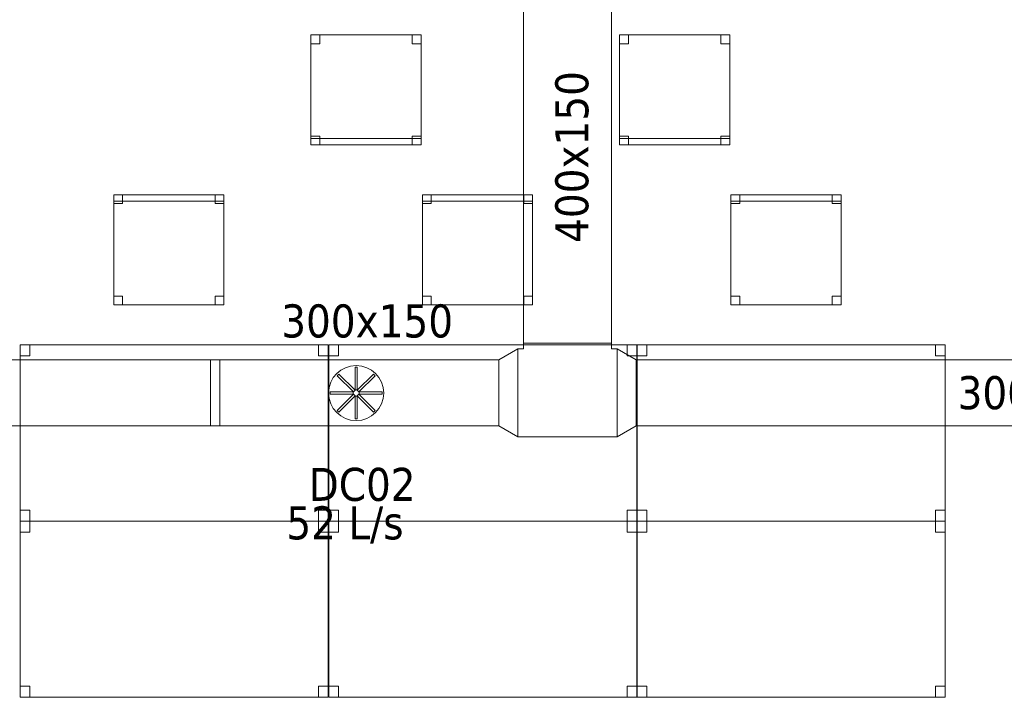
# Model space of a CAD drawing. Header units: metres. Extents: x 397.7 to 427.5, y 12.7 to 28.4.
# Tile 8 of 130: x 406 to 410.5, y 15.3 to 18.4. Entities that reach past the tile are written whole.
import ezdxf

# ---------------------------------------------------------------- set-up
doc = ezdxf.new("R2010")
doc.units = ezdxf.units.M
for name, color, linetype, lineweight in [('02_MOBILIARIO', 7, 'Continuous', 18), ('A-DETL-____-MBND', 7, 'Continuous', 18), ('A-DETL-GENF-OTLN', 7, 'Continuous', 18), ('M-HVAC-CDFF-IDEN', 7, 'Continuous', 30), ('M-HVAC-DUCT-IDEN', 7, 'Continuous', 30), ('M-HVAC-DUCT-OTLN', 7, 'Continuous', 18)]:
    doc.layers.add(name, color=color, linetype=linetype, lineweight=lineweight)
doc.styles.add('Tahoma_2', font='tahoma.ttf', dxfattribs={"height": 0.15})

# ---------------------------------------------------------------- blocks, each defined once
blk = doc.blocks.new('Family - Taula 140X80_P4-153977-07_CLI_AIRE_P4')
at = {"layer": 'A-DETL-____-MBND', "color": 253, "true_color": 0xaaaaaa}
for p, q in [((0, 0.7501), (0, 0.8001)), ((0, 0.8001), (0.0437, 0.8001)), ((0.0437, 0.8001), (0, 0.8001)), ((0, 0.8001), (0, 0.7501)), ((0, 0), (0, 0.8001)), ((0, 0.8001), (1.3973, 0.8001)), ((1.3973, 0.8001), (0, 0.8001)), ((0, 0.8001), (0, 0)), ((0.0437, 0.8001), (0.0437, 0.7501)), ((0.0437, 0.7501), (0.0437, 0.8001)), ((1.3536, 0.7501), (1.3536, 0.8001)), ((1.3536, 0.8001), (1.3973, 0.8001)), ((1.3973, 0.8001), (1.3536, 0.8001)), ((1.3536, 0.8001), (1.3536, 0.7501)), ((1.3973, 0.8001), (1.3973, 0.7501)), ((1.3973, 0.7501), (1.3973, 0.8001)), ((1.3973, 0.8001), (1.3973, 0)), ((1.3973, 0), (1.3973, 0.8001)), ((0.0437, 0.7501), (0, 0.7501)), ((0, 0.7501), (0.0437, 0.7501)), ((1.3973, 0.7501), (1.3536, 0.7501)), ((1.3536, 0.7501), (1.3973, 0.7501)), ((0, 0), (0, 0.05)), ((0, 0.05), (0.0437, 0.05)), ((0.0437, 0.05), (0, 0.05)), ((0, 0.05), (0, 0)), ((0.0437, 0.05), (0.0437, 0)), ((0.0437, 0), (0.0437, 0.05)), ((1.3536, 0), (1.3536, 0.05)), ((1.3536, 0.05), (1.3973, 0.05)), ((1.3973, 0.05), (1.3536, 0.05)), ((1.3536, 0.05), (1.3536, 0)), ((1.3973, 0.05), (1.3973, 0)), ((1.3973, 0), (1.3973, 0.05)), ((0.0437, 0), (0, 0)), ((0, 0), (0.0437, 0)), ((1.3973, 0), (0, 0)), ((0, 0), (1.3973, 0)), ((1.3973, 0), (1.3536, 0)), ((1.3536, 0), (1.3973, 0))]:
    blk.add_line(p, q, dxfattribs=at)
blk = doc.blocks.new('Family - Taula 140X80_P4-154013-07_CLI_AIRE_P4')
at = {"layer": 'A-DETL-____-MBND', "color": 253, "true_color": 0xaaaaaa}
for p, q in [((0, 0.8001), (1.3973, 0.8001)), ((0, 0), (0, 0.8001)), ((1.3973, 0.8001), (0, 0.8001)), ((0, 0.8001), (0, 0)), ((0, 0.8001), (0.0437, 0.8001)), ((0, 0.7501), (0, 0.8001)), ((0.0437, 0.8001), (0, 0.8001)), ((0, 0.8001), (0, 0.7501)), ((0.0437, 0.8001), (0.0437, 0.7501)), ((0.0437, 0.7501), (0.0437, 0.8001)), ((1.3536, 0.8001), (1.3973, 0.8001)), ((1.3536, 0.7501), (1.3536, 0.8001)), ((1.3973, 0.8001), (1.3536, 0.8001)), ((1.3536, 0.8001), (1.3536, 0.7501)), ((1.3973, 0.8001), (1.3973, 0)), ((1.3973, 0), (1.3973, 0.8001)), ((1.3973, 0.8001), (1.3973, 0.7501)), ((1.3973, 0.7501), (1.3973, 0.8001)), ((0.0437, 0.7501), (0, 0.7501)), ((0, 0.7501), (0.0437, 0.7501)), ((1.3973, 0.7501), (1.3536, 0.7501)), ((1.3536, 0.7501), (1.3973, 0.7501)), ((0, 0.05), (0.0437, 0.05)), ((0, 0), (0, 0.05)), ((0.0437, 0.05), (0, 0.05)), ((0, 0.05), (0, 0)), ((0.0437, 0.05), (0.0437, 0)), ((0.0437, 0), (0.0437, 0.05)), ((1.3536, 0.05), (1.3973, 0.05)), ((1.3536, 0), (1.3536, 0.05)), ((1.3973, 0.05), (1.3536, 0.05)), ((1.3536, 0.05), (1.3536, 0)), ((1.3973, 0.05), (1.3973, 0)), ((1.3973, 0), (1.3973, 0.05)), ((0, 0), (1.3973, 0)), ((0.0437, 0), (0, 0)), ((0, 0), (0.0437, 0)), ((1.3973, 0), (1.3536, 0)), ((1.3536, 0), (1.3973, 0)), ((1.3973, 0), (0, 0))]:
    blk.add_line(p, q, dxfattribs=at)
blk = doc.blocks.new('Family - Cadira d_Oficina_P4-154072-07_CLI_AIRE_P4')
at = {"layer": 'A-DETL-____-MBND', "color": 253, "true_color": 0xaaaaaa}
for p, q in [((0, 0.47), (0, 0.5)), ((0, 0.5), (0.5, 0.5)), ((0.5, 0.5), (0, 0.5)), ((0, 0.5), (0, 0.47)), ((0, 0), (0, 0.5)), ((0, 0.5), (0.5, 0.5)), ((0.5, 0.5), (0, 0.5)), ((0, 0.5), (0, 0)), ((0, 0.46), (0, 0.5)), ((0, 0.5), (0.04, 0.5)), ((0.04, 0.5), (0, 0.5)), ((0, 0.5), (0, 0.46)), ((0.04, 0.5), (0.04, 0.46)), ((0.04, 0.46), (0.04, 0.5)), ((0.46, 0.46), (0.46, 0.5)), ((0.46, 0.5), (0.5, 0.5)), ((0.5, 0.5), (0.46, 0.5)), ((0.46, 0.5), (0.46, 0.46)), ((0.5, 0.5), (0.5, 0.47)), ((0.5, 0.47), (0.5, 0.5)), ((0.5, 0.5), (0.5, 0)), ((0.5, 0), (0.5, 0.5)), ((0.5, 0.5), (0.5, 0.46)), ((0.5, 0.46), (0.5, 0.5)), ((0.5, 0.47), (0, 0.47)), ((0, 0.47), (0.5, 0.47)), ((0.04, 0.46), (0, 0.46)), ((0, 0.46), (0.04, 0.46)), ((0.5, 0.46), (0.46, 0.46)), ((0.46, 0.46), (0.5, 0.46)), ((0, 0), (0, 0.04)), ((0, 0.04), (0.04, 0.04)), ((0.04, 0.04), (0, 0.04)), ((0, 0.04), (0, 0)), ((0.04, 0), (0, 0)), ((0, 0), (0.04, 0)), ((0.5, 0), (0, 0)), ((0, 0), (0.5, 0)), ((0.04, 0.04), (0.04, 0)), ((0.04, 0), (0.04, 0.04)), ((0.46, 0), (0.46, 0.04)), ((0.46, 0.04), (0.5, 0.04)), ((0.5, 0.04), (0.46, 0.04)), ((0.46, 0.04), (0.46, 0)), ((0.5, 0), (0.46, 0)), ((0.46, 0), (0.5, 0)), ((0.5, 0.04), (0.5, 0)), ((0.5, 0), (0.5, 0.04))]:
    blk.add_line(p, q, dxfattribs=at)
blk = doc.blocks.new('Family - Taula 140X80_P4-154089-07_CLI_AIRE_P4')
at = {"layer": 'A-DETL-____-MBND', "color": 253, "true_color": 0xaaaaaa}
for p, q in [((0, 0.8001), (0.0437, 0.8001)), ((0, 0.7501), (0, 0.8001)), ((0.0437, 0.8001), (0, 0.8001)), ((0, 0.8001), (0, 0.7501)), ((0, 0.8001), (1.3973, 0.8001)), ((0, 0), (0, 0.8001)), ((1.3973, 0.8001), (0, 0.8001)), ((0, 0.8001), (0, 0)), ((0.0437, 0.8001), (0.0437, 0.7501)), ((0.0437, 0.7501), (0.0437, 0.8001)), ((1.3536, 0.8001), (1.3973, 0.8001)), ((1.3536, 0.7501), (1.3536, 0.8001)), ((1.3973, 0.8001), (1.3536, 0.8001)), ((1.3536, 0.8001), (1.3536, 0.7501)), ((1.3973, 0.8001), (1.3973, 0)), ((1.3973, 0), (1.3973, 0.8001)), ((1.3973, 0.8001), (1.3973, 0.7501)), ((1.3973, 0.7501), (1.3973, 0.8001)), ((0.0437, 0.7501), (0, 0.7501)), ((0, 0.7501), (0.0437, 0.7501)), ((1.3973, 0.7501), (1.3536, 0.7501)), ((1.3536, 0.7501), (1.3973, 0.7501)), ((0, 0.05), (0.0437, 0.05)), ((0, 0), (0, 0.05)), ((0.0437, 0.05), (0, 0.05)), ((0, 0.05), (0, 0)), ((0.0437, 0.05), (0.0437, 0)), ((0.0437, 0), (0.0437, 0.05)), ((1.3536, 0.05), (1.3973, 0.05)), ((1.3536, 0), (1.3536, 0.05)), ((1.3973, 0.05), (1.3536, 0.05)), ((1.3536, 0.05), (1.3536, 0)), ((1.3973, 0.05), (1.3973, 0)), ((1.3973, 0), (1.3973, 0.05)), ((0, 0), (1.3973, 0)), ((0.0437, 0), (0, 0)), ((0, 0), (0.0437, 0)), ((1.3973, 0), (1.3536, 0)), ((1.3536, 0), (1.3973, 0)), ((1.3973, 0), (0, 0))]:
    blk.add_line(p, q, dxfattribs=at)
blk = doc.blocks.new('Family - Taula 140X80_P4-154098-07_CLI_AIRE_P4')
at = {"layer": 'A-DETL-____-MBND', "color": 253, "true_color": 0xaaaaaa}
for p, q in [((0, 0.8001), (0.0437, 0.8001)), ((0, 0.7501), (0, 0.8001)), ((0.0437, 0.8001), (0, 0.8001)), ((0, 0.8001), (0, 0.7501)), ((0, 0.8001), (1.3973, 0.8001)), ((0, 0), (0, 0.8001)), ((1.3973, 0.8001), (0, 0.8001)), ((0, 0.8001), (0, 0)), ((0.0437, 0.8001), (0.0437, 0.7501)), ((0.0437, 0.7501), (0.0437, 0.8001)), ((1.3536, 0.8001), (1.3973, 0.8001)), ((1.3536, 0.7501), (1.3536, 0.8001)), ((1.3973, 0.8001), (1.3536, 0.8001)), ((1.3536, 0.8001), (1.3536, 0.7501)), ((1.3973, 0.8001), (1.3973, 0.7501)), ((1.3973, 0.7501), (1.3973, 0.8001)), ((1.3973, 0.8001), (1.3973, 0)), ((1.3973, 0), (1.3973, 0.8001)), ((0.0437, 0.7501), (0, 0.7501)), ((0, 0.7501), (0.0437, 0.7501)), ((1.3973, 0.7501), (1.3536, 0.7501)), ((1.3536, 0.7501), (1.3973, 0.7501)), ((0, 0.05), (0.0437, 0.05)), ((0, 0), (0, 0.05)), ((0.0437, 0.05), (0, 0.05)), ((0, 0.05), (0, 0)), ((0.0437, 0.05), (0.0437, 0)), ((0.0437, 0), (0.0437, 0.05)), ((1.3536, 0.05), (1.3973, 0.05)), ((1.3536, 0), (1.3536, 0.05)), ((1.3973, 0.05), (1.3536, 0.05)), ((1.3536, 0.05), (1.3536, 0)), ((1.3973, 0.05), (1.3973, 0)), ((1.3973, 0), (1.3973, 0.05)), ((0.0437, 0), (0, 0)), ((0, 0), (0.0437, 0)), ((0, 0), (1.3973, 0)), ((1.3973, 0), (1.3536, 0)), ((1.3536, 0), (1.3973, 0)), ((1.3973, 0), (0, 0))]:
    blk.add_line(p, q, dxfattribs=at)
blk = doc.blocks.new('Family - Cadira d_Oficina_P4-154223-07_CLI_AIRE_P4')
at = {"layer": 'A-DETL-____-MBND', "color": 253, "true_color": 0xaaaaaa}
for p, q in [((0, 0.46), (0, 0.5)), ((0, 0.5), (0.04, 0.5)), ((0.04, 0.5), (0, 0.5)), ((0, 0.5), (0, 0.46)), ((0, 0), (0, 0.5)), ((0, 0.5), (0.5, 0.5)), ((0.5, 0.5), (0, 0.5)), ((0, 0.5), (0, 0)), ((0, 0.47), (0, 0.5)), ((0, 0.5), (0.5, 0.5)), ((0.5, 0.5), (0, 0.5)), ((0, 0.5), (0, 0.47)), ((0.04, 0.5), (0.04, 0.46)), ((0.04, 0.46), (0.04, 0.5)), ((0.46, 0.46), (0.46, 0.5)), ((0.46, 0.5), (0.5, 0.5)), ((0.5, 0.5), (0.46, 0.5)), ((0.46, 0.5), (0.46, 0.46)), ((0.5, 0.5), (0.5, 0.46)), ((0.5, 0.46), (0.5, 0.5)), ((0.5, 0.5), (0.5, 0)), ((0.5, 0), (0.5, 0.5)), ((0.5, 0.5), (0.5, 0.47)), ((0.5, 0.47), (0.5, 0.5)), ((0.5, 0.47), (0, 0.47)), ((0, 0.47), (0.5, 0.47)), ((0.04, 0.46), (0, 0.46)), ((0, 0.46), (0.04, 0.46)), ((0.5, 0.46), (0.46, 0.46)), ((0.46, 0.46), (0.5, 0.46)), ((0, 0), (0, 0.04)), ((0, 0.04), (0.04, 0.04)), ((0.04, 0.04), (0, 0.04)), ((0, 0.04), (0, 0)), ((0.04, 0), (0, 0)), ((0, 0), (0.04, 0)), ((0.5, 0), (0, 0)), ((0, 0), (0.5, 0)), ((0.04, 0.04), (0.04, 0)), ((0.04, 0), (0.04, 0.04)), ((0.46, 0), (0.46, 0.04)), ((0.46, 0.04), (0.5, 0.04)), ((0.5, 0.04), (0.46, 0.04)), ((0.46, 0.04), (0.46, 0)), ((0.5, 0), (0.46, 0)), ((0.46, 0), (0.5, 0)), ((0.5, 0.04), (0.5, 0)), ((0.5, 0), (0.5, 0.04))]:
    blk.add_line(p, q, dxfattribs=at)
blk = doc.blocks.new('Family - Cadira d_Oficina_P4-154292-07_CLI_AIRE_P4')
at = {"layer": 'A-DETL-____-MBND', "color": 253, "true_color": 0xaaaaaa}
for p, q in [((0, 0.46), (0, 0.5)), ((0, 0.5), (0.04, 0.5)), ((0.04, 0.5), (0, 0.5)), ((0, 0.5), (0, 0.46)), ((0, 0.5), (0.5, 0.5)), ((0, 0), (0, 0.5)), ((0.5, 0.5), (0, 0.5)), ((0, 0.5), (0, 0)), ((0.04, 0.5), (0.04, 0.46)), ((0.04, 0.46), (0.04, 0.5)), ((0.46, 0.46), (0.46, 0.5)), ((0.46, 0.5), (0.5, 0.5)), ((0.5, 0.5), (0.46, 0.5)), ((0.46, 0.5), (0.46, 0.46)), ((0.5, 0.5), (0.5, 0.46)), ((0.5, 0.46), (0.5, 0.5)), ((0.5, 0.5), (0.5, 0)), ((0.5, 0), (0.5, 0.5)), ((0.04, 0.46), (0, 0.46)), ((0, 0.46), (0.04, 0.46)), ((0.5, 0.46), (0.46, 0.46)), ((0.46, 0.46), (0.5, 0.46)), ((0, 0), (0, 0.04)), ((0, 0.04), (0.04, 0.04)), ((0.04, 0.04), (0, 0.04)), ((0, 0.04), (0, 0)), ((0, 0), (0, 0.03)), ((0, 0.03), (0.5, 0.03)), ((0.5, 0.03), (0, 0.03)), ((0, 0.03), (0, 0)), ((0.04, 0), (0, 0)), ((0, 0), (0.04, 0)), ((0.5, 0), (0, 0)), ((0.04, 0.04), (0.04, 0)), ((0.04, 0), (0.04, 0.04)), ((0.46, 0), (0.46, 0.04)), ((0.46, 0.04), (0.5, 0.04)), ((0.5, 0.04), (0.46, 0.04)), ((0.46, 0.04), (0.46, 0)), ((0.5, 0), (0.46, 0)), ((0.5, 0.04), (0.5, 0)), ((0.5, 0), (0.5, 0.04)), ((0.5, 0.03), (0.5, 0)), ((0.5, 0), (0.5, 0.03)), ((0, 0), (0.5, 0)), ((0.5, 0), (0, 0)), ((0, 0), (0.5, 0)), ((0.46, 0), (0.5, 0))]:
    blk.add_line(p, q, dxfattribs=at)
blk = doc.blocks.new('Family - Taula 140X80_P4-154352-07_CLI_AIRE_P4')
at = {"layer": 'A-DETL-____-MBND', "color": 253, "true_color": 0xaaaaaa}
for p, q in [((0, 0), (0, 0.8001)), ((0, 0.8001), (1.3973, 0.8001)), ((1.3973, 0.8001), (0, 0.8001)), ((0, 0.8001), (0, 0)), ((0, 0.7501), (0, 0.8001)), ((0, 0.8001), (0.0437, 0.8001)), ((0.0437, 0.8001), (0, 0.8001)), ((0, 0.8001), (0, 0.7501)), ((0.0437, 0.8001), (0.0437, 0.7501)), ((0.0437, 0.7501), (0.0437, 0.8001)), ((1.3536, 0.7501), (1.3536, 0.8001)), ((1.3536, 0.8001), (1.3973, 0.8001)), ((1.3973, 0.8001), (1.3536, 0.8001)), ((1.3536, 0.8001), (1.3536, 0.7501)), ((1.3973, 0.8001), (1.3973, 0.7501)), ((1.3973, 0.7501), (1.3973, 0.8001)), ((1.3973, 0.8001), (1.3973, 0)), ((1.3973, 0), (1.3973, 0.8001)), ((0.0437, 0.7501), (0, 0.7501)), ((0, 0.7501), (0.0437, 0.7501)), ((1.3973, 0.7501), (1.3536, 0.7501)), ((1.3536, 0.7501), (1.3973, 0.7501)), ((0, 0), (0, 0.05)), ((0, 0.05), (0.0437, 0.05)), ((0.0437, 0.05), (0, 0.05)), ((0, 0.05), (0, 0)), ((0.0437, 0.05), (0.0437, 0)), ((0.0437, 0), (0.0437, 0.05)), ((1.3536, 0), (1.3536, 0.05)), ((1.3536, 0.05), (1.3973, 0.05)), ((1.3973, 0.05), (1.3536, 0.05)), ((1.3536, 0.05), (1.3536, 0)), ((1.3973, 0.05), (1.3973, 0)), ((1.3973, 0), (1.3973, 0.05)), ((1.3973, 0), (0, 0)), ((0, 0), (1.3973, 0)), ((0.0437, 0), (0, 0)), ((0, 0), (0.0437, 0)), ((1.3973, 0), (1.3536, 0)), ((1.3536, 0), (1.3973, 0))]:
    blk.add_line(p, q, dxfattribs=at)
blk = doc.blocks.new('Family - Cadira d_Oficina_P4-154360-07_CLI_AIRE_P4')
at = {"layer": 'A-DETL-____-MBND', "color": 253, "true_color": 0xaaaaaa}
for p, q in [((0, 0.46), (0, 0.5)), ((0, 0.5), (0.04, 0.5)), ((0.04, 0.5), (0, 0.5)), ((0, 0.5), (0, 0.46)), ((0, 0.5), (0.5, 0.5)), ((0, 0), (0, 0.5)), ((0.5, 0.5), (0, 0.5)), ((0, 0.5), (0, 0)), ((0.04, 0.5), (0.04, 0.46)), ((0.04, 0.46), (0.04, 0.5)), ((0.46, 0.46), (0.46, 0.5)), ((0.46, 0.5), (0.5, 0.5)), ((0.5, 0.5), (0.46, 0.5)), ((0.46, 0.5), (0.46, 0.46)), ((0.5, 0.5), (0.5, 0)), ((0.5, 0), (0.5, 0.5)), ((0.5, 0.5), (0.5, 0.46)), ((0.5, 0.46), (0.5, 0.5)), ((0.04, 0.46), (0, 0.46)), ((0, 0.46), (0.04, 0.46)), ((0.5, 0.46), (0.46, 0.46)), ((0.46, 0.46), (0.5, 0.46)), ((0, 0), (0, 0.04)), ((0, 0.04), (0.04, 0.04)), ((0.04, 0.04), (0, 0.04)), ((0, 0.04), (0, 0)), ((0, 0), (0, 0.03)), ((0, 0.03), (0.5, 0.03)), ((0.5, 0.03), (0, 0.03)), ((0, 0.03), (0, 0)), ((0.5, 0), (0, 0)), ((0.04, 0), (0, 0)), ((0, 0), (0.04, 0)), ((0.04, 0.04), (0.04, 0)), ((0.04, 0), (0.04, 0.04)), ((0.46, 0), (0.46, 0.04)), ((0.46, 0.04), (0.5, 0.04)), ((0.5, 0.04), (0.46, 0.04)), ((0.46, 0.04), (0.46, 0)), ((0.5, 0), (0.46, 0)), ((0.5, 0.04), (0.5, 0)), ((0.5, 0), (0.5, 0.04)), ((0.5, 0.03), (0.5, 0)), ((0.5, 0), (0.5, 0.03)), ((0, 0), (0.5, 0)), ((0.5, 0), (0, 0)), ((0, 0), (0.5, 0)), ((0.46, 0), (0.5, 0))]:
    blk.add_line(p, q, dxfattribs=at)
blk = doc.blocks.new('Family - Cadira d_Oficina_P4-154393-07_CLI_AIRE_P4')
at = {"layer": 'A-DETL-____-MBND', "color": 253, "true_color": 0xaaaaaa}
for p, q in [((0, 0), (0, 0.5)), ((0, 0.5), (0.5, 0.5)), ((0.5, 0.5), (0, 0.5)), ((0, 0.5), (0, 0)), ((0, 0.46), (0, 0.5)), ((0, 0.5), (0.04, 0.5)), ((0.04, 0.5), (0, 0.5)), ((0, 0.5), (0, 0.46)), ((0, 0.47), (0, 0.5)), ((0, 0.5), (0.5, 0.5)), ((0.5, 0.5), (0, 0.5)), ((0, 0.5), (0, 0.47)), ((0.04, 0.5), (0.04, 0.46)), ((0.04, 0.46), (0.04, 0.5)), ((0.46, 0.46), (0.46, 0.5)), ((0.46, 0.5), (0.5, 0.5)), ((0.5, 0.5), (0.46, 0.5)), ((0.46, 0.5), (0.46, 0.46)), ((0.5, 0.5), (0.5, 0)), ((0.5, 0), (0.5, 0.5)), ((0.5, 0.5), (0.5, 0.47)), ((0.5, 0.47), (0.5, 0.5)), ((0.5, 0.5), (0.5, 0.46)), ((0.5, 0.46), (0.5, 0.5)), ((0.5, 0.47), (0, 0.47)), ((0, 0.47), (0.5, 0.47)), ((0.04, 0.46), (0, 0.46)), ((0, 0.46), (0.04, 0.46)), ((0.5, 0.46), (0.46, 0.46)), ((0.46, 0.46), (0.5, 0.46)), ((0, 0), (0, 0.04)), ((0, 0.04), (0.04, 0.04)), ((0.04, 0.04), (0, 0.04)), ((0, 0.04), (0, 0)), ((0.04, 0), (0, 0)), ((0, 0), (0.04, 0)), ((0.5, 0), (0, 0)), ((0, 0), (0.5, 0)), ((0.04, 0.04), (0.04, 0)), ((0.04, 0), (0.04, 0.04)), ((0.46, 0), (0.46, 0.04)), ((0.46, 0.04), (0.5, 0.04)), ((0.5, 0.04), (0.46, 0.04)), ((0.46, 0.04), (0.46, 0)), ((0.5, 0), (0.46, 0)), ((0.46, 0), (0.5, 0)), ((0.5, 0.04), (0.5, 0)), ((0.5, 0), (0.5, 0.04))]:
    blk.add_line(p, q, dxfattribs=at)
blk = doc.blocks.new('Family - Taula 140X80_P4-154420-07_CLI_AIRE_P4')
at = {"layer": 'A-DETL-____-MBND', "color": 253, "true_color": 0xaaaaaa}
for p, q in [((0, 0.7501), (0, 0.8001)), ((0, 0.8001), (0.0437, 0.8001)), ((0.0437, 0.8001), (0, 0.8001)), ((0, 0.8001), (0, 0.7501)), ((0, 0), (0, 0.8001)), ((0, 0.8001), (1.3973, 0.8001)), ((1.3973, 0.8001), (0, 0.8001)), ((0, 0.8001), (0, 0)), ((0.0437, 0.8001), (0.0437, 0.7501)), ((0.0437, 0.7501), (0.0437, 0.8001)), ((1.3536, 0.7501), (1.3536, 0.8001)), ((1.3536, 0.8001), (1.3973, 0.8001)), ((1.3973, 0.8001), (1.3536, 0.8001)), ((1.3536, 0.8001), (1.3536, 0.7501)), ((1.3973, 0.8001), (1.3973, 0.7501)), ((1.3973, 0.7501), (1.3973, 0.8001)), ((1.3973, 0.8001), (1.3973, 0)), ((1.3973, 0), (1.3973, 0.8001)), ((0.0437, 0.7501), (0, 0.7501)), ((0, 0.7501), (0.0437, 0.7501)), ((1.3973, 0.7501), (1.3536, 0.7501)), ((1.3536, 0.7501), (1.3973, 0.7501)), ((0, 0), (0, 0.05)), ((0, 0.05), (0.0437, 0.05)), ((0.0437, 0.05), (0, 0.05)), ((0, 0.05), (0, 0)), ((0.0437, 0.05), (0.0437, 0)), ((0.0437, 0), (0.0437, 0.05)), ((1.3536, 0), (1.3536, 0.05)), ((1.3536, 0.05), (1.3973, 0.05)), ((1.3973, 0.05), (1.3536, 0.05)), ((1.3536, 0.05), (1.3536, 0)), ((1.3973, 0.05), (1.3973, 0)), ((1.3973, 0), (1.3973, 0.05)), ((0.0437, 0), (0, 0)), ((0, 0), (0.0437, 0)), ((1.3973, 0), (0, 0)), ((0, 0), (1.3973, 0)), ((1.3973, 0), (1.3536, 0)), ((1.3536, 0), (1.3973, 0))]:
    blk.add_line(p, q, dxfattribs=at)
blk = doc.blocks.new('LONDR55-XX_ZZ-ARQ-CAA-M3D-Londres55_ifc-1-07_CLI_AIRE_P4')
at = {"layer": '02_MOBILIARIO', "color": 253, "lineweight": 18, "true_color": 0xaaaaaa}
for name, p in [('Family - Cadira d_Oficina_P4-154292-07_CLI_AIRE_P4', (407.3616, 17.8277)), ('Family - Cadira d_Oficina_P4-154360-07_CLI_AIRE_P4', (408.7628, 17.8277)), ('Family - Cadira d_Oficina_P4-154072-07_CLI_AIRE_P4', (406.467, 17.1018)), ('Family - Cadira d_Oficina_P4-154223-07_CLI_AIRE_P4', (407.8682, 17.1018)), ('Family - Cadira d_Oficina_P4-154393-07_CLI_AIRE_P4', (409.2682, 17.1018)), ('Family - Taula 140X80_P4-154089-07_CLI_AIRE_P4', (406.0423, 16.1195)), ('Family - Taula 140X80_P4-154013-07_CLI_AIRE_P4', (407.4435, 16.1195)), ('Family - Taula 140X80_P4-154098-07_CLI_AIRE_P4', (408.8435, 16.1195)), ('Family - Taula 140X80_P4-153977-07_CLI_AIRE_P4', (406.0423, 15.3195)), ('Family - Taula 140X80_P4-154420-07_CLI_AIRE_P4', (407.4435, 15.3195)), ('Family - Taula 140X80_P4-154352-07_CLI_AIRE_P4', (408.8435, 15.3195))]:
    blk.add_blockref(name, p, dxfattribs=at)
blk = doc.blocks.new('M_Te rectangular - Estándar-352105-07_CLI_AIRE_P4')
at = {"layer": 'M-HVAC-DUCT-OTLN', "color": 143, "true_color": 0x32aad1}
for p, q in [((-0.225, 0.2), (-0.225, -0.2)), ((-0.225, -0.2), (-0.225, 0.2)), ((-0.225, 0.2), (0.225, 0.2)), ((0.225, 0.2), (-0.225, 0.2)), ((0.225, -0.2), (0.225, 0.2)), ((0.225, 0.2), (0.225, -0.2)), ((-0.2, -0.2), (-0.225, -0.2)), ((-0.2, -0.2), (-0.225, -0.2)), ((-0.2, -0.2), (-0.2, -0.225)), ((-0.2, -0.225), (-0.2, -0.2)), ((0.2, -0.2), (0.2, -0.225)), ((0.225, -0.2), (0.2, -0.2)), ((0.225, -0.2), (0.2, -0.2)), ((0.2, -0.225), (0.2, -0.2)), ((-0.2, -0.225), (0.2, -0.225)), ((0.2, -0.225), (-0.2, -0.225))]:
    blk.add_line(p, q, dxfattribs=at)
blk = doc.blocks.new('M_Transición rectangular - Ángulo - 60 grados-352114-07_CLI_AIRE_P4')
at = {"layer": 'M-HVAC-DUCT-OTLN', "color": 143, "true_color": 0x32aad1}
for p, q in [((0, 0.2), (0, -0.2)), ((0, 0.2), (0.0866, 0.15)), ((0, 0.2), (0.0866, 0.15)), ((0, -0.2), (0, 0.2)), ((0.0866, -0.15), (0.0866, 0.15)), ((0.0866, 0.15), (0.0866, -0.15)), ((0, -0.2), (0.0866, -0.15)), ((0.0866, -0.15), (0, -0.2))]:
    blk.add_line(p, q, dxfattribs=at)
blk = doc.blocks.new('M_Transición rectangular - Ángulo - 60 grados-352230-07_CLI_AIRE_P4')
at = {"layer": 'M-HVAC-DUCT-OTLN', "color": 143, "true_color": 0x32aad1}
for p, q in [((0, 0.15), (0, -0.15)), ((0, 0.15), (0.0433, 0.15)), ((0, 0.15), (0.0433, 0.15)), ((0, -0.15), (0, 0.15)), ((0.0433, -0.15), (0.0433, 0.15)), ((0.0433, 0.15), (0.0433, -0.15)), ((0, -0.15), (0.0433, -0.15)), ((0.0433, -0.15), (0, -0.15))]:
    blk.add_line(p, q, dxfattribs=at)
blk = doc.blocks.new('ZYR_03_06_08_01 Difusor Rotacional Circular Impulsió NO PLENUM - DC02-354801-07_CLI_AIRE_P4')
at = {"layer": 'A-DETL-GENF-OTLN', "color": 143, "true_color": 0x32aad1}
for p, q in [((-0.0052, 0.1179), (0.0052, 0.1179)), ((-0.0052, 0.0138), (-0.0052, 0.1179)), ((0.0052, 0.1179), (0.0052, 0.0138)), ((-0.0862, 0.0788), (-0.0788, 0.0862)), ((-0.0125, 0.0052), (-0.0862, 0.0788)), ((-0.0788, 0.0862), (-0.0052, 0.0125)), ((0.0052, 0.0125), (0.0788, 0.0862)), ((0.0862, 0.0788), (0.0125, 0.0052)), ((0.0788, 0.0862), (0.0862, 0.0788)), ((-0.1179, 0.0052), (-0.0138, 0.0052)), ((-0.1179, -0.0052), (-0.1179, 0.0052)), ((-0.0138, 0.0052), (-0.0138, -0.0052)), ((-0.0052, 0.0125), (-0.0125, 0.0052)), ((0.0052, 0.0138), (-0.0052, 0.0138)), ((0.0125, 0.0052), (0.0052, 0.0125)), ((0.0138, 0.0052), (0.1179, 0.0052)), ((0.0138, -0.0052), (0.0138, 0.0052)), ((0.1179, 0.0052), (0.1179, -0.0052)), ((-0.0138, -0.0052), (-0.1179, -0.0052)), ((-0.0862, -0.0788), (-0.0125, -0.0052)), ((-0.0052, -0.0125), (-0.0788, -0.0862)), ((-0.0125, -0.0052), (-0.0052, -0.0125)), ((-0.0052, -0.0138), (0.0052, -0.0138)), ((-0.0052, -0.1179), (-0.0052, -0.0138)), ((0.0052, -0.0125), (0.0125, -0.0052)), ((0.0788, -0.0862), (0.0052, -0.0125)), ((0.0052, -0.0138), (0.0052, -0.1179)), ((0.0125, -0.0052), (0.0862, -0.0788)), ((0.1179, -0.0052), (0.0138, -0.0052)), ((-0.0788, -0.0862), (-0.0862, -0.0788)), ((0.0862, -0.0788), (0.0788, -0.0862)), ((0.0052, -0.1179), (-0.0052, -0.1179))]:
    blk.add_line(p, q, dxfattribs=at)
blk.add_circle((0, 0), 0.125, dxfattribs=at)

msp = doc.modelspace()

# ---------------------------------------------------------------- linework, layer by layer
at = {"layer": 'M-HVAC-DUCT-OTLN', "color": 143, "true_color": 0x32aad1}
for p, q in [((408.3268, 16.9271), (408.3268, 19.6687)), ((408.7268, 19.6687), (408.7268, 16.9271)), ((408.3268, 16.9271), (408.7268, 16.9271)), ((401.3051, 16.8521), (406.9051, 16.8521)), ((406.9051, 16.5521), (406.9051, 16.8521)), ((406.9484, 16.5521), (406.9484, 16.8521)), ((406.9484, 16.8521), (408.2152, 16.8521)), ((408.2152, 16.5521), (408.2152, 16.8521)), ((408.8384, 16.8521), (408.8384, 16.5521)), ((408.8384, 16.8521), (414.7968, 16.8521)), ((406.9051, 16.5521), (401.3051, 16.5521)), ((408.2152, 16.5521), (406.9484, 16.5521)), ((414.7968, 16.5521), (408.8384, 16.5521))]:
    msp.add_line(p, q, dxfattribs=at)

# ---------------------------------------------------------------- block references
at = {"lineweight": 5}
msp.add_blockref('LONDR55-XX_ZZ-ARQ-CAA-M3D-Londres55_ifc-1-07_CLI_AIRE_P4', (0, 0), dxfattribs=at)
at = {"layer": 'A-DETL-GENF-OTLN', "color": 143, "true_color": 0x32aad1}
msp.add_blockref('ZYR_03_06_08_01 Difusor Rotacional Circular Impulsió NO PLENUM - DC02-354801-07_CLI_AIRE_P4', (407.5671, 16.7012), dxfattribs=at)
at = {"layer": 'M-HVAC-DUCT-OTLN', "color": 143, "true_color": 0x32aad1, "rotation": 180}
for name, p in [('M_Transición rectangular - Ángulo - 60 grados-352114-07_CLI_AIRE_P4', (408.3018, 16.7021)), ('M_Te rectangular - Estándar-352105-07_CLI_AIRE_P4', (408.5268, 16.7021)), ('M_Transición rectangular - Ángulo - 60 grados-352230-07_CLI_AIRE_P4', (406.9484, 16.7021))]:
    msp.add_blockref(name, p, dxfattribs=at)
at = {"layer": 'M-HVAC-DUCT-OTLN', "color": 143, "true_color": 0x32aad1}
msp.add_blockref('M_Transición rectangular - Ángulo - 60 grados-352114-07_CLI_AIRE_P4', (408.7518, 16.7021), dxfattribs=at)

# ---------------------------------------------------------------- texts
at = {"layer": 'M-HVAC-CDFF-IDEN', "char_height": 0.15, "attachment_point": 1, "style": 'Tahoma_2'}
for s, insert, width in [('DC02', (407.3519, 16.3615), 0.577215), ('52 L/s', (407.2503, 16.1868), 0.661392)]:
    msp.add_mtext(s, dxfattribs=dict(at, insert=insert, width=width))
at = {"layer": 'M-HVAC-DUCT-IDEN', "insert": (408.4709, 17.3829), "char_height": 0.15, "width": 0.913924, "attachment_point": 1, "rotation": 90, "style": 'Tahoma_2'}
msp.add_mtext('400x150', dxfattribs=at)
at = {"layer": 'M-HVAC-DUCT-IDEN', "char_height": 0.15, "width": 0.913924, "attachment_point": 1, "style": 'Tahoma_2'}
for insert in [(407.2269, 17.1037), (410.2975, 16.778)]:
    msp.add_mtext('300x150', dxfattribs=dict(at, insert=insert))

doc.saveas('drawing.dxf')
